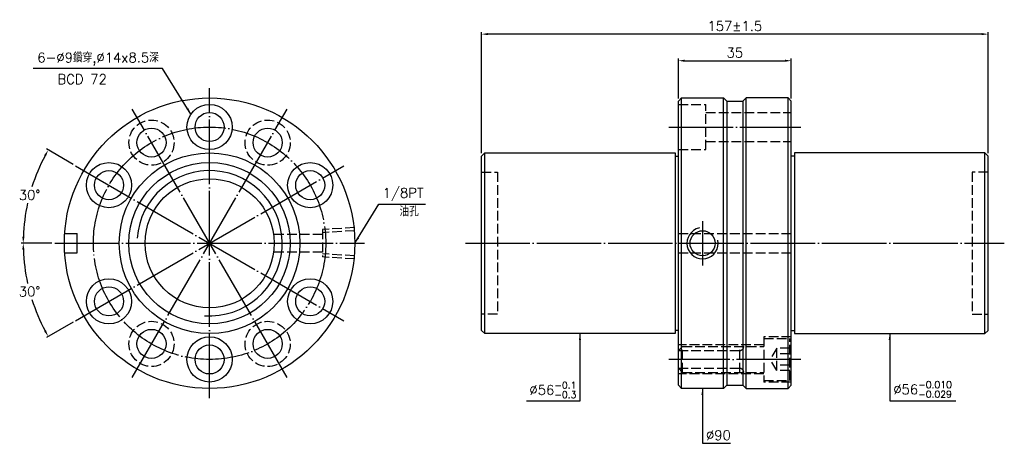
# Model space of a CAD drawing. Header units: millimetres. Extents: x 1936 to 2241, y -378 to -247.
import ezdxf

# ---------------------------------------------------------------- set-up
doc = ezdxf.new("R2010")
doc.units = ezdxf.units.MM
doc.linetypes.add('CENTER', pattern=[22, 20, -1, 0, -1])
doc.linetypes.add('DASHED', pattern=[4, 3, -1])
for name, color, linetype in [('DDVIEW', 7, 'Continuous'), ('NT', 7, 'Continuous'), ('NT-DIM', 2, 'Continuous')]:
    doc.layers.add(name, color=color, linetype=linetype)
doc.styles.get("Standard").update_dxf_attribs({"font": 'simplex.shx', "bigfont": 'chineset.shx'})
doc.dimstyles.new('ISO-25', dxfattribs={"dimtxt": 3, "dimasz": 2, "dimexe": 0.646, "dimexo": 0.862, "dimgap": 1, "dimtad": 1, "dimdec": 3, "dimdsep": 46, "dimtxsty": 'Standard', "dimcen": 1.5, "dimclrd": 256, "dimclre": 256, "dimclrt": 256, "dimazin": 2, "dimtfac": 1, "dimtdec": 3, "dimtmove": 0, "dimatfit": 3, "dimfxl": 0, "dimtolj": 1, "dimlwd": -1, "dimlwe": -1, "dimarcsym": 0})

# ---------------------------------------------------------------- blocks, each defined once
blk = doc.blocks.new('*D0')
at = {"layer": 'Defpoints', "color": 0}
for p in [(1953.24, -292.06), (1940.55, -296.31), (1946.81, -316.06), (2042.81, -316.06), (2036.38, -340.06)]:
    blk.add_point(p, dxfattribs=at)
at = {"layer": 'NT-DIM'}
for p, q in [((1952.5, -291.63), (1944.25, -286.86)), ((1945.95, -316.06), (1936.42, -316.06))]:
    blk.add_line(p, q, dxfattribs=at)
for start, end in [(151.9846, 162.4016), (167.565, 178.0154)]:
    blk.add_arc((1994.81, -316.06), 57.74, start, end, dxfattribs=at)
for points in [[(1943.54, -288.78), (1944.13, -289.1), (1944.81, -287.19)], [(1937.44, -314.07), (1936.77, -314.05), (1937.07, -316.06)]]:
    blk.add_solid(points, dxfattribs=at)
at = {"layer": 'NT-DIM', "insert": (1939.04, -301.11), "char_height": 3, "attachment_point": 5, "rotation": 1}
blk.add_mtext('\\A1;30°', dxfattribs=at)
blk = doc.blocks.new('*D1')
at = {"layer": 'Defpoints', "color": 0}
for p in [(2036.38, -292.06), (1946.81, -316.06), (2042.81, -316.06), (1937.95, -326.09), (1953.24, -340.06)]:
    blk.add_point(p, dxfattribs=at)
at = {"layer": 'NT-DIM'}
for p, q in [((1945.95, -316.06), (1936.42, -316.06)), ((1952.5, -340.49), (1944.25, -345.25))]:
    blk.add_line(p, q, dxfattribs=at)
for start, end in [(181.9846, 192.4567), (197.5718, 208.0154)]:
    blk.add_arc((1994.81, -316.06), 57.74, start, end, dxfattribs=at)
for points in [[(1936.77, -318.07), (1937.44, -318.05), (1937.07, -316.06)], [(1944.13, -343.02), (1943.54, -343.34), (1944.81, -344.93)]]:
    blk.add_solid(points, dxfattribs=at)
at = {"layer": 'NT-DIM', "insert": (1939.04, -331), "char_height": 3, "attachment_point": 5, "rotation": 1}
blk.add_mtext('\\A1;30°', dxfattribs=at)
blk = doc.blocks.new('*D2')
at = {"layer": 'Defpoints', "color": 0}
for p in [(2175.07, -259.51), (2140.07, -272.06), (2175.07, -272.06)]:
    blk.add_point(p, dxfattribs=at)
at = {"layer": 'NT-DIM'}
for p, q in [((2140.07, -271.2), (2140.07, -258.86)), ((2175.07, -271.2), (2175.07, -258.86)), ((2142.07, -259.51), (2173.07, -259.51))]:
    blk.add_line(p, q, dxfattribs=at)
for points in [[(2142.07, -259.18), (2142.07, -259.84), (2140.07, -259.51)], [(2173.07, -259.18), (2173.07, -259.84), (2175.07, -259.51)]]:
    blk.add_solid(points, dxfattribs=at)
at = {"layer": 'NT-DIM', "insert": (2157.57, -257.01), "char_height": 3, "attachment_point": 5}
blk.add_mtext('\\A1;35', dxfattribs=at)
blk = doc.blocks.new('*D3')
at = {"layer": 'Defpoints', "color": 0}
for p in [(2079.07, -251.27), (2079.07, -289.06), (2236.07, -289.06)]:
    blk.add_point(p, dxfattribs=at)
at = {"layer": 'NT-DIM'}
for p, q in [((2079.07, -288.2), (2079.07, -250.62)), ((2234.07, -251.27), (2081.07, -251.27)), ((2236.07, -288.2), (2236.07, -250.62))]:
    blk.add_line(p, q, dxfattribs=at)
for points in [[(2081.07, -250.94), (2081.07, -251.6), (2079.07, -251.27)], [(2234.07, -250.94), (2234.07, -251.6), (2236.07, -251.27)]]:
    blk.add_solid(points, dxfattribs=at)
at = {"layer": 'NT-DIM', "insert": (2157.57, -248.77), "char_height": 3, "attachment_point": 5}
blk.add_mtext('\\A1;157%%P1.5', dxfattribs=at)

msp = doc.modelspace()

# ---------------------------------------------------------------- linework, layer by layer
at = {"linetype": 'Continuous'}
for centre, radius in [((1994.8135, -316.0596), 45), ((1994.8135, -280.0596), 7), ((1994.8135, -280.0596), 4.5), ((1976.8135, -284.8826), 4.5), ((2012.8135, -284.8826), 4.5), ((1994.8135, -316.0596), 28), ((1963.6366, -298.0596), 7), ((2025.9904, -298.0596), 7), ((1963.6366, -298.0596), 4.5), ((2025.9904, -298.0596), 4.5), ((1963.6366, -334.0596), 7), ((2025.9904, -334.0596), 7), ((1963.6366, -334.0596), 4.5), ((2025.9904, -334.0596), 4.5), ((1976.8135, -347.2365), 4.5), ((2012.8135, -347.2365), 4.5), ((1994.8135, -352.0596), 7), ((1994.8135, -352.0596), 4.5)]:
    msp.add_circle(centre, radius, dxfattribs=at)
at = {"layer": 'DDVIEW', "color": 3, "linetype": 'CENTER'}
for p, q in [((1994.8135, -364.0596), (1994.8135, -268.0596)), ((2018.8135, -357.6288), (1970.8135, -274.4903)), ((1970.8135, -357.6288), (2018.8135, -274.4903)), ((1953.2442, -340.0596), (2036.3827, -292.0596)), ((1953.2442, -292.0596), (2036.3827, -340.0596)), ((1946.8135, -316.0596), (2042.8135, -316.0596))]:
    msp.add_line(p, q, dxfattribs=at)
at = {"layer": 'DDVIEW', "color": 1, "linetype": 'DASHED'}
for p, q in [((2039.8135, -311.1956), (2029.8135, -311.8206)), ((2029.8135, -313.3096), (2014.6235, -313.3096)), ((2029.8135, -311.8206), (2029.8135, -320.2986)), ((2039.8135, -312.1684), (2029.8135, -312.7934)), ((2029.8135, -318.8096), (2014.6235, -318.8096)), ((2039.8135, -319.9508), (2029.8135, -319.3258)), ((2039.8135, -320.9236), (2029.8135, -320.2986))]:
    msp.add_line(p, q, dxfattribs=at)
at = {"layer": 'DDVIEW'}
for p, q in [((1949.9136, -313.0596), (1953.8135, -313.0596)), ((1953.8135, -319.0596), (1953.8135, -313.0596)), ((1949.9136, -319.0596), (1953.8135, -319.0596))]:
    msp.add_line(p, q, dxfattribs=at)
at = {"layer": 'DDVIEW', "color": 3, "linetype": 'CENTER'}
msp.add_circle((1994.8135, -316.0596), 36, dxfattribs=at)
at = {"layer": 'DDVIEW', "color": 1, "linetype": 'DASHED'}
for centre in [(1976.8135, -284.8826), (2012.8135, -284.8826), (1976.8135, -347.2365), (2012.8135, -347.2365)]:
    msp.add_circle(centre, 7, dxfattribs=at)
at = {"layer": 'DDVIEW'}
for radius in [25, 20]:
    msp.add_circle((1994.8135, -316.0596), radius, dxfattribs=at)
at = {"layer": 'DDVIEW', "color": 5}
msp.add_arc((1994.8135, -316.0596), 22.5, 265.890583, 175.890583, dxfattribs=at)
at = {"layer": 'NT'}
for p, q in [((2140.0736, -272.0596), (2141.0736, -271.0596)), ((2141.0736, -271.0596), (2154.0736, -271.0596)), ((2141.0736, -361.0596), (2141.0736, -271.0596)), ((2154.0736, -271.0596), (2155.0736, -272.0596)), ((2154.0736, -361.0596), (2154.0736, -271.0596)), ((2161.0736, -271.0596), (2160.0736, -272.0596)), ((2174.0736, -271.0596), (2161.0736, -271.0596)), ((2161.0736, -361.0596), (2161.0736, -271.0596)), ((2175.0736, -272.0596), (2174.0736, -271.0596)), ((2174.0736, -361.0596), (2174.0736, -271.0596)), ((2140.0736, -360.0596), (2140.0736, -272.0596)), ((2155.0736, -272.0596), (2155.0736, -360.0596)), ((2155.0736, -272.0596), (2160.0736, -272.0596)), ((2160.0736, -272.0596), (2160.0736, -360.0596)), ((2175.0736, -360.0596), (2175.0736, -272.0596)), ((2079.0736, -289.0596), (2080.0736, -288.0596)), ((2079.0736, -343.0596), (2079.0736, -289.0596)), ((2080.0736, -288.0596), (2139.0736, -288.0596)), ((2080.0736, -344.0596), (2080.0736, -288.0596)), ((2139.0736, -288.0596), (2139.0736, -344.0596)), ((2139.0736, -289.0596), (2140.0736, -289.0596)), ((2176.0736, -289.0596), (2175.0736, -289.0596)), ((2235.0736, -288.0596), (2176.0736, -288.0596)), ((2176.0736, -288.0596), (2176.0736, -344.0596)), ((2236.0736, -289.0596), (2235.0736, -288.0596)), ((2235.0736, -344.0596), (2235.0736, -288.0596)), ((2236.0736, -343.0596), (2236.0736, -289.0596)), ((2080.0736, -344.0596), (2079.0736, -343.0596)), ((2139.0736, -344.0596), (2080.0736, -344.0596)), ((2140.0736, -343.0596), (2139.0736, -343.0596)), ((2175.0736, -343.0596), (2176.0736, -343.0596)), ((2176.0736, -344.0596), (2235.0736, -344.0596)), ((2235.0736, -344.0596), (2236.0736, -343.0596)), ((2141.0736, -361.0596), (2140.0736, -360.0596)), ((2154.0736, -361.0596), (2141.0736, -361.0596)), ((2155.0736, -360.0596), (2154.0736, -361.0596)), ((2155.0736, -360.0596), (2160.0736, -360.0596)), ((2160.0736, -360.0596), (2161.0736, -361.0596)), ((2161.0736, -361.0596), (2174.0736, -361.0596)), ((2174.0736, -361.0596), (2175.0736, -360.0596))]:
    msp.add_line(p, q, dxfattribs=at)
at = {"layer": 'NT', "color": 1, "linetype": 'DASHED'}
for p, q in [((2140.0736, -273.0596), (2148.5736, -273.0596)), ((2148.5736, -287.0596), (2148.5736, -273.0596)), ((2148.5736, -275.5596), (2175.0736, -275.5596)), ((2148.5736, -284.5596), (2175.0736, -284.5596)), ((2140.0736, -287.0596), (2148.5736, -287.0596)), ((2079.0736, -294.0596), (2084.0736, -294.0596)), ((2084.0736, -294.0596), (2084.0736, -338.0596)), ((2236.0736, -294.0596), (2231.0736, -294.0596)), ((2231.0736, -294.0596), (2231.0736, -338.0596)), ((2140.0736, -313.0596), (2175.0736, -313.0596)), ((2140.0736, -319.0596), (2175.0736, -319.0596)), ((2084.0736, -338.0596), (2079.0736, -338.0596)), ((2231.0736, -338.0596), (2236.0736, -338.0596)), ((2166.5736, -347.5596), (2140.0736, -347.5596)), ((2175.0736, -345.0596), (2166.5736, -345.0596)), ((2166.5736, -345.0596), (2166.5736, -359.0596)), ((2166.5736, -345.5596), (2174.5736, -345.5596)), ((2174.5736, -358.5596), (2174.5736, -345.5596)), ((2141.3236, -348.0596), (2140.0736, -349.3096)), ((2140.0736, -349.3096), (2159.0736, -349.3096)), ((2141.3236, -356.0596), (2141.3236, -348.0596)), ((2141.3236, -348.0596), (2166.5736, -348.0596)), ((2159.0736, -356.0596), (2159.0736, -348.0596)), ((2170.5736, -348.5955), (2168.5736, -352.0596)), ((2174.5736, -348.5955), (2170.5736, -348.5955)), ((2170.5736, -355.5237), (2170.5736, -348.5955)), ((2174.5736, -350.3275), (2170.5736, -350.3275)), ((2170.5736, -355.5237), (2168.5736, -352.0596)), ((2174.5736, -353.7916), (2170.5736, -353.7916)), ((2141.3236, -356.0596), (2140.0736, -354.8096)), ((2140.0736, -354.8096), (2159.0736, -354.8096)), ((2166.5736, -356.5596), (2140.0736, -356.5596)), ((2141.3236, -356.0596), (2166.5736, -356.0596)), ((2174.5736, -355.5237), (2170.5736, -355.5237)), ((2166.5736, -358.5596), (2174.5736, -358.5596)), ((2175.0736, -359.0596), (2166.5736, -359.0596))]:
    msp.add_line(p, q, dxfattribs=at)
at = {"layer": 'NT', "color": 3, "linetype": 'CENTER'}
for p, q in [((2137.0736, -280.0596), (2178.0736, -280.0596)), ((2147.5736, -309.1846), (2147.5736, -322.9345)), ((2074.0736, -316.0596), (2241.0736, -316.0596)), ((2178.0736, -352.0596), (2137.0736, -352.0596))]:
    msp.add_line(p, q, dxfattribs=at)
at = {"layer": 'NT', "linetype": 'ByBlock'}
msp.add_circle((2147.5736, -316.0596), 3.8749, dxfattribs=at)
at = {"layer": 'NT', "color": 5, "linetype": 'ByBlock'}
msp.add_arc((2147.5736, -316.0596), 4.8386, 101.927372, 11.927372, dxfattribs=at)
at = {"layer": 'NT', "color": 1, "linetype": 'DASHED'}
for centre, start, end in [((2159.0736, -348.0596), 270, 0), ((2159.0736, -356.0596), 0, 90)]:
    msp.add_arc(centre, 1.25, start, end, dxfattribs=at)

# ---------------------------------------------------------------- texts
at = {"layer": 'NT-DIM', "char_height": 3}
for s, insert, attachment_point in [('6-%%C9鑽穿,%%C14x8.5深', (1979.0991, -260.9459), 9), ('BCD 72', (1947.6863, -266.7243), 7), ('\\A1;1/8PT', (2048.4087, -302.9583), 7), ('油孔', (2053.6562, -307.7028), 7), ('\\A1;%%C56{\\H0.7x;\\S-0.1^ -0.3;}', (2108.4736, -364.0239), 9), ('\\A1;%%C56{\\H0.7x;\\S-0.010^ -0.029;}', (2206.6736, -363.8707), 7), ('%%C90', (2148.6398, -377.0357), 7)]:
    msp.add_mtext(s, dxfattribs=dict(at, insert=insert, attachment_point=attachment_point))

# ---------------------------------------------------------------- dimensions: what is measured, and where the dimension line sits
at = {"layer": 'NT-DIM'}
dim = msp.add_linear_dim(base=(2079.0736, -251.271), p1=(2236.0736, -289.0596), p2=(2079.0736, -289.0596), text='<>%%P1.5', dimstyle='ISO-25', dxfattribs=at)
dim.commit()
dim.dimension.update_dxf_attribs({"geometry": '*D3', "text_midpoint": (2157.5736, -248.771)})
dim = msp.add_linear_dim(base=(2175.0736, -259.5085), p1=(2140.0736, -272.0596), p2=(2175.0736, -272.0596), dimstyle='ISO-25', dxfattribs=at)
dim.commit()
dim.dimension.update_dxf_attribs({"geometry": '*D2', "text_midpoint": (2157.5736, -257.0085)})
for base, line2, picture, middle in [((1940.5524, -296.3102), ((1953.2442, -292.0596), (2036.3827, -340.0596)), '*D0', (1939.0376, -301.1145)), ((1937.9473, -326.0866), ((1953.2442, -340.0596), (2036.3827, -292.0596)), '*D1', (1939.0376, -331.0046))]:
    dim = msp.add_angular_dim_2l(base=base, line1=((1946.8135, -316.0596), (2042.8135, -316.0596)), line2=line2, dimstyle='ISO-25', dxfattribs=at)
    dim.commit()
    dim.dimension.update_dxf_attribs({"geometry": picture, "text_midpoint": middle, "text_rotation": 1})

# ---------------------------------------------------------------- leaders
at = {"layer": 'NT-DIM', "annotation_type": 0, "has_hookline": 1}
for points, hookline_direction, text_width in [([(1989.0415, -276.0992), (1980.1989, -261.9388), (1980.0991, -261.9459)], 1, 39), ([(2039.8135, -316.0596), (2047.3089, -303.9528), (2047.4087, -303.9583)], 0, 13.2857), ([(2109.5736, -344.0596), (2109.5736, -365.0239), (2109.4736, -365.0239)], 1, 15.4286), ([(2205.5736, -344.0596), (2205.5736, -364.8707), (2205.6736, -364.8707)], 0, 19.3286), ([(2147.5398, -361.0761), (2147.5398, -378.0357), (2147.6398, -378.0357)], 0, 7.5714)]:
    msp.add_leader(points, dimstyle='ISO-25', dxfattribs=dict(at, hookline_direction=hookline_direction, text_width=text_width))

doc.saveas('drawing.dxf')
